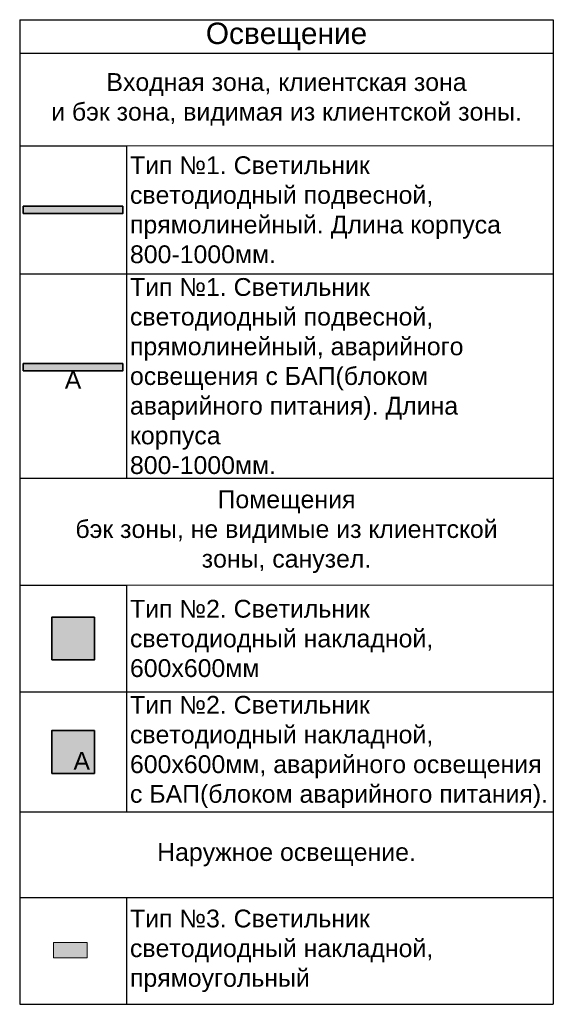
# Model space of a CAD drawing. Header units: millimetres. Extents: x -703898 to 730684, y -92609 to 157468.
# Tile 62 of 256: x 23487 to 30987, y -76318 to -62494. Entities that reach past the tile are written whole.
import ezdxf

# ---------------------------------------------------------------- set-up
doc = ezdxf.new("R2010")
doc.units = ezdxf.units.MM
doc.layers.add('Свет', color=7, linetype='Continuous', lineweight=35)
doc.layers.add('Свет_ТКСТ', color=7, linetype='Continuous', lineweight=25)
doc.layers.add('ЭОМ', color=7, linetype='Continuous')
doc.styles.add('HVAC_AEP', font='arial.ttf')
doc.styles.get("Standard").update_dxf_attribs({"font": 'arial.ttf'})

# ---------------------------------------------------------------- blocks, each defined once
blk = doc.blocks.new('A$C7FCA60C7')
at = {"layer": 'Свет', "true_color": 0xe5e878}
h = blk.add_hatch(color=61, dxfattribs=at)
h.dxf.hatch_style = 1
h.paths.add_polyline_path([(-1398, -100), (1, -100), (0, 0), (-1398, 0)])
at = {"layer": 'Свет', "color": 52, "true_color": 0xc8c92d}
blk.add_lwpolyline([(-1398, -100), (1, -100), (0, 0), (-1398, 0)], close=True, dxfattribs=at)
blk = doc.blocks.new('A$C5ED10054')
at = {"layer": 'ЭОМ'}
blk.add_blockref('A$C7FCA60C7', (-1, 481), dxfattribs=at)
blk = doc.blocks.new('*U950')
at = {"color": 0, "lineweight": 15, "transparency": 16777216}
blk.add_blockref('A$C5ED10054', (1450, -5309), dxfattribs=at)
at = {"color": 0, "lineweight": 15, "transparency": 16777216, "insert": (750, -5057), "char_height": 250, "width": 233.56, "attachment_point": 5, "style": 'HVAC_AEP'}
blk.add_mtext('{\\C1;А}', dxfattribs=at)
blk = doc.blocks.new('A$C64025408')
at = {"layer": 'Свет', "true_color": 0xe5e878}
h = blk.add_hatch(color=61, dxfattribs=at)
h.dxf.hatch_style = 1
h.paths.add_polyline_path([(-300, -300), (300, -300), (300, 300), (-300, 300)])
at = {"layer": 'Свет', "color": 52, "true_color": 0xc8c92d}
blk.add_lwpolyline([(-300, -300), (300, -300), (300, 300), (-300, 300)], close=True, dxfattribs=at)
blk = doc.blocks.new('*T438')
at = {"color": 0, "linetype": 'ByBlock', "lineweight": -2, "transparency": 16777216}
for p, q in [((0, 0), (7500, 0)), ((0, 0), (0, -13824)), ((7500, 0), (7500, -13824)), ((0, -470), (7500, -470)), ((0, -1770), (1500, -1770)), ((1500, -1770), (1500, -6439)), ((0, -3570), (7500, -3570)), ((0, -6439), (7500, -6439)), ((0, -7939), (1500, -7939)), ((1500, -7939), (1500, -11124)), ((0, -9439), (7500, -9439)), ((0, -11124), (7500, -11124)), ((0, -12324), (7500, -12324)), ((1500, -12324), (1500, -13824)), ((0, -13824), (7500, -13824))]:
    blk.add_line(p, q, dxfattribs=at)
at = {"color": 0, "linetype": 'ByBlock', "lineweight": 9, "transparency": 16777216}
for p, q in [((1500, -1770), (7500, -1770)), ((1500, -7939), (7500, -7939))]:
    blk.add_line(p, q, dxfattribs=at)
at = {"color": 0, "lineweight": 15, "transparency": 16777216}
for name, p in [('A$C5ED10054', (1450, -3101)), ('*U950', (0, 0)), ('A$C64025408', (750, -8689)), ('A$C64025408', (750, -10282))]:
    blk.add_blockref(name, p, dxfattribs=at)
at = {"color": 0, "lineweight": 15, "transparency": 16777216, "style": 'HVAC_AEP'}
for s, insert, char_height, width, attachment_point in [('Освещение ', (3750, -235), 300, 7497, 5), ('Входная зона, клиентская зона^Jи бэк зона, видимая из клиентской зоны.', (3750, -1120), 250, 7497, 5), ('{\\C256;Тип №1. Светильник^Jсветодиодный подвесной,^Jпрямолинейный. Длина корпуса^J800-1000мм.}', (1550, -2670), 250, 5900, 4), ('{\\C256;Тип №1. Светильник^Jсветодиодный подвесной,^Jпрямолинейный, аварийного освещения с БАП(блоком аварийного питания). Длина корпуса^J800-1000мм.}', (1550, -5005), 250, 5900, 4), ('Помещения^Jбэк зоны, не видимые из клиентской^Jзоны, санузел.', (3750, -7189), 250, 7497, 5), ('Тип №2. Светильник^Jсветодиодный накладной,^J600х600мм', (1550, -8689), 250, 5900, 4), ('Тип №2. Светильник^Jсветодиодный накладной,^J600х600мм, аварийного освещения {\\C256;с БАП(блоком аварийного питания)}.', (1550, -10282), 250, 5900, 4), ('Наружное освещение.', (3750, -11724), 250, 7497, 5), ('Тип №3. Светильник^Jсветодиодный накладной,^Jпрямоугольный', (1550, -13074), 250, 5900, 4)]:
    blk.add_mtext(s, dxfattribs=dict(at, insert=insert, char_height=char_height, width=width, attachment_point=attachment_point))
blk = doc.blocks.new('Светильник_круглый_1')
at = {"layer": 'Свет', "linetype": 'ByBlock', "lineweight": -2, "true_color": 0xf4ee51}
h = blk.add_hatch(color=41, dxfattribs=at)
h.dxf.hatch_style = 1
h.paths.add_polyline_path([(162.9, 77.6), (-167.1, 77.6), (-167.1, -72.4), (162.9, -72.4)])
at = {"layer": 'Свет', "linetype": 'ByBlock', "lineweight": -2}
blk.add_lwpolyline([(-167.1, 77.6), (162.9, 77.6), (162.9, -72.4), (-167.1, -72.4)], close=True, dxfattribs=at)

msp = doc.modelspace()

# ---------------------------------------------------------------- block references
msp.add_blockref('*T438', (23487.3713558, -62493.8545132))
at = {"layer": 'Свет', "lineweight": 15, "xscale": 1.42705938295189, "yscale": 1.42705938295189, "zscale": 1.42705938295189}
msp.add_blockref('Светильник_круглый_1', (24202.1033388, -75561.1587804), dxfattribs=at)

# ---------------------------------------------------------------- texts
at = {"layer": 'Свет_ТКСТ', "color": 0, "insert": (24242.9496829, -72775.6801157), "char_height": 250, "attachment_point": 1}
msp.add_mtext_dynamic_manual_height_columns('{\\C1;А}', width=1490.675129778, gutter_width=500, heights=[0], dxfattribs=at)

doc.saveas('drawing.dxf')
